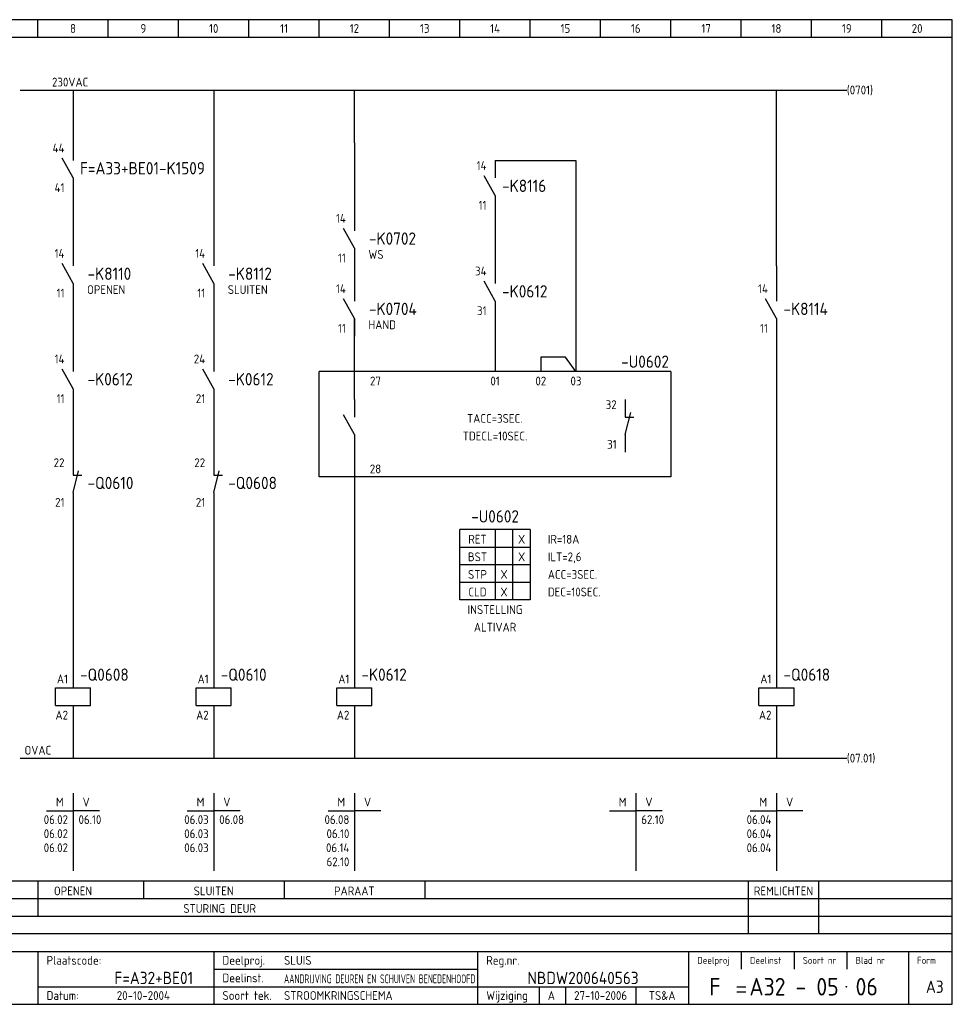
# Model space of a CAD drawing. Extents: x 10 to 410, y 10 to 290.
# Tile 2 of 2: x 145 to 410, y 10 to 290. Entities that reach past the tile are written whole.
import ezdxf
from ezdxf.enums import TextEntityAlignment as Align

# ---------------------------------------------------------------- set-up
doc = ezdxf.new("R2010")
doc.units = 0
doc.header["$MEASUREMENT"] = 0
doc.header["$PDMODE"] = 1
for name, color, linetype in [('0-25', 7, 'CONTINUOUS'), ('0-35', 2, 'CONTINUOUS'), ('0-50', 3, 'CONTINUOUS'), ('B-25', 7, 'CONTINUOUS'), ('B-35', 2, 'CONTINUOUS'), ('S-25', 7, 'CONTINUOUS')]:
    doc.layers.add(name, color=color, linetype=linetype)
doc.styles.add('ISO', font='iso.shx')
doc.styles.get("Standard").update_dxf_attribs({"font": 'iso.shx'})

# ---------------------------------------------------------------- blocks, each defined once
blk = doc.blocks.new('KADERA3')
at = {"layer": '0-25'}
for p, q in [((150, 285), (150, 290)), ((170, 285), (170, 290)), ((190, 285), (190, 290)), ((210, 285), (210, 290)), ((230, 285), (230, 290)), ((250, 285), (250, 290)), ((270, 285), (270, 290)), ((290, 285), (290, 290)), ((310, 285), (310, 290)), ((330, 285), (330, 290)), ((350, 285), (350, 290)), ((370, 285), (370, 290)), ((390, 285), (390, 290)), ((10, 285), (410, 285)), ((410, 45), (10, 45)), ((410, 40), (10, 40)), ((410, 35), (10, 35)), ((410, 30), (10, 30)), ((350, 25), (350, 20)), ((365, 25), (365, 20)), ((380, 25), (380, 20)), ((200, 20), (275, 20)), ((150, 15), (335, 15)), ((292.5, 15), (292.5, 10)), ((300, 15), (300, 10)), ((320, 15), (320, 10))]:
    blk.add_line(p, q, dxfattribs=at)
at = {"layer": '0-35'}
for p, q in [((150, 25), (150, 10)), ((200, 25), (200, 10)), ((275, 25), (275, 10)), ((335, 25), (335, 10)), ((397.5, 25), (397.5, 10))]:
    blk.add_line(p, q, dxfattribs=at)
at = {"layer": '0-50'}
for p, q in [((10, 25), (410, 25)), ((348.75, 15), (351.25, 15)), ((348.75, 13.5), (351.25, 13.5))]:
    blk.add_line(p, q, dxfattribs=at)
blk.add_lwpolyline([(10, 10), (410, 10), (410, 290), (10, 290)], close=True, dxfattribs=at)
at = {"layer": '0-50', "const_width": 0.25}
blk.add_lwpolyline([(379.75, 15, 1), (380, 15, 1)], format="xyb", close=True, dxfattribs=at)
at = {"layer": '0-25', "style": 'ISO'}
for s, height, p in [('Plaatscode:', 2.5, (152.5, 22.5)), ('Deelproj.', 2.5, (202.5, 22.5)), ('Reg.nr.', 2.5, (277.5, 22.5)), ('Deelproj', 2, (337.5, 22.5)), ('Deelinst', 2, (352.5, 22.5)), ('Soort nr', 2, (367.5, 22.5)), ('Blad nr', 2, (382.5, 22.5)), ('Form', 2, (400, 22.5)), ('Deelinst.', 2.5, (202.5, 17.5)), ('Datum:', 2.5, (152.5, 12.5)), ('Soort tek.', 2.5, (202.5, 12.5)), ('Wijziging', 2.5, (277.5, 12.5))]:
    blk.add_text(s, height=height, dxfattribs=at).set_placement(p, align=Align.MIDDLE_LEFT)
for tag, p in [('STR1', (20, 287.5)), ('STR2', (40, 287.5)), ('STR3', (60, 287.5)), ('STR4', (80, 287.5)), ('STR5', (100, 287.5)), ('STR6', (120, 287.5)), ('STR7', (140, 287.5)), ('STR8', (160, 287.5)), ('STR9', (180, 287.5)), ('STR10', (200, 287.5)), ('STR11', (220, 287.5)), ('STR12', (240, 287.5)), ('STR13', (260, 287.5)), ('STR14', (280, 287.5)), ('STR15', (300, 287.5)), ('STR16', (320, 287.5)), ('STR17', (340, 287.5)), ('STR18', (360, 287.5)), ('STR19', (380, 287.5)), ('STR20', (400, 287.5)), ('W', (180, 12.5)), ('Z', (310, 12.5)), ('Y', (327.5, 12.5))]:
    blk.add_attdef(tag, text='', height=2.5, dxfattribs=at).set_placement(p, align=Align.MIDDLE)
for tag, p in [('N', (220, 22.5)), ('B', (92.5, 17.5)), ('P', (220, 17.5)), ('C', (92.5, 12.5)), ('U', (220, 12.5)), ('REV', (295, 12.5))]:
    blk.add_attdef(tag, text='', height=2.5, dxfattribs=at).set_placement(p, align=Align.MIDDLE_LEFT)
at = {"layer": '0-35', "style": 'ISO'}
blk.add_attdef('RNR', text='', height=3.5, dxfattribs=at).set_placement((305, 17.5), align=Align.MIDDLE)
for tag, p in [('X', (178.5, 17.5)), ('FORM', (402.5, 15))]:
    blk.add_attdef(tag, text='', height=3.5, dxfattribs=at).set_placement(p, align=Align.MIDDLE_LEFT)
at = {"layer": '0-50', "style": 'ISO'}
for tag, p in [('M', (342.5, 15)), ('O', (365, 15))]:
    blk.add_attdef(tag, text='', height=5, dxfattribs=at).set_placement(p, align=Align.MIDDLE)
blk.add_attdef('Q', text='', height=5, dxfattribs=at).set_placement((382.5, 15), align=Align.MIDDLE_LEFT)
blk = doc.blocks.new('0034')
at = {"layer": 'S-25'}
for p, q in [((0, 0), (0, -5)), ((0, -10), (-3.12, -4.38)), ((0, -10), (0, -15))]:
    blk.add_line(p, q, dxfattribs=at)
at = {"layer": 'B-25'}
for tag, p in [('KN1', (-2.43, -2.73)), ('KN2', (-2.43, -14.01))]:
    blk.add_attdef(tag, text='', height=2.5, dxfattribs=at).set_placement(p, align=Align.RIGHT)
blk.add_attdef('OM1', (4, -13.01), '', height=2.5, dxfattribs=at)
at = {"layer": 'B-35'}
blk.add_attdef('KT', (4.14, -8.99), '', height=3.5, dxfattribs=at)
blk = doc.blocks.new('0055')
at = {"layer": 'S-25'}
for p, q in [((0, 0), (0, -5)), ((0, -10), (1.56, -3.75)), ((0, -5), (2.5, -5)), ((0, -10), (0, -15))]:
    blk.add_line(p, q, dxfattribs=at)
at = {"layer": 'B-25'}
for tag, p in [('KN1', (-2.43, -2.73)), ('KN2', (-2.43, -14.01))]:
    blk.add_attdef(tag, text='', height=2.5, dxfattribs=at).set_placement(p, align=Align.RIGHT)
blk.add_attdef('OM1', (4, -13.01), '', height=2.5, dxfattribs=at)
at = {"layer": 'B-35'}
blk.add_attdef('KT', (4.14, -8.99), '', height=3.5, dxfattribs=at)
blk = doc.blocks.new('0059')
at = {"layer": 'S-25'}
for p, q in [((0, 0), (0, -5)), ((-5, -5), (5, -5)), ((-5, -10), (-5, -5)), ((5, -10), (5, -5)), ((-5, -10), (5, -10)), ((0, -10), (0, -15))]:
    blk.add_line(p, q, dxfattribs=at)
at = {"layer": 'B-25'}
for tag, p in [('KN1', (-1.43, -3.73)), ('KN2', (-1.43, -14.01))]:
    blk.add_attdef(tag, text='', height=2.5, dxfattribs=at).set_placement(p, align=Align.RIGHT)
at = {"layer": 'B-35'}
blk.add_attdef('KT', (7.14, -8.99), '', height=3.5, dxfattribs=at)
blk = doc.blocks.new('0060')
at = {"layer": 'S-25'}
for p, q in [((0, 0), (0, -22)), ((-7.5, -5), (0, -5)), ((7.5, -5), (0, -5))]:
    blk.add_line(p, q, dxfattribs=at)
at = {"layer": 'B-25', "style": 'ISO'}
blk.add_text('M', height=2.5, dxfattribs=at).set_placement((-3.75, -2.5), align=Align.MIDDLE_CENTER)
blk.add_text('V', height=2.5, dxfattribs=at).set_placement((3.75, -2.5), align=Align.MIDDLE)
at = {"layer": 'B-25'}
for tag, p in [('M1', (-1.43, -8.73)), ('M2', (-1.43, -12.73)), ('M3', (-1.43, -16.73)), ('M4', (-1.43, -20.73))]:
    blk.add_attdef(tag, text='', height=2.5, dxfattribs=at).set_placement(p, align=Align.RIGHT)
for tag, p in [('V1', (1.57, -8.73)), ('V2', (1.57, -12.73)), ('V3', (1.57, -16.73)), ('V4', (1.57, -20.73))]:
    blk.add_attdef(tag, p, '', height=2.5, dxfattribs=at)

msp = doc.modelspace()

# ---------------------------------------------------------------- linework, layer by layer
at = {"layer": 'S-25'}
for p, q in [((145, 270), (380, 270)), ((145, 270), (195, 270)), ((160, 270), (160, 250)), ((200, 270), (200, 220)), ((240, 255), (240, 270)), ((360, 220), (360, 270)), ((240, 255), (240, 230)), ((280, 250), (280, 245)), ((280, 250), (303, 250)), ((303, 250), (303, 190)), ((160, 245), (160, 220)), ((280, 235), (280, 217.5)), ((240, 220), (240, 215)), ((360, 220), (360, 210)), ((160, 210), (160, 190)), ((200, 210), (200, 195)), ((240, 182), (240, 205)), ((280, 205), (280, 190)), ((360, 200), (360, 105)), ((300, 194), (293, 194)), ((293, 194), (293, 190)), ((303, 190), (300, 194)), ((330, 190), (230, 190)), ((230, 160), (230, 190)), ((330, 190), (330, 160)), ((160, 180), (160, 163)), ((200, 180), (200, 162.5)), ((240, 167), (240, 105)), ((330, 160), (230, 160)), ((160, 150.5), (160, 105)), ((200, 150.5), (200, 105)), ((270, 125), (270, 145)), ((280, 145), (270, 145)), ((280, 145), (280, 125)), ((290, 145), (280, 145)), ((285, 145), (285, 125)), ((290, 145), (290, 125)), ((270, 140), (290, 140)), ((290, 135), (270, 135)), ((270, 130), (290, 130)), ((280, 125), (270, 125)), ((290, 125), (280, 125)), ((160, 90), (160, 80)), ((200, 90), (200, 80)), ((240, 90), (240, 80)), ((360, 90), (360, 80)), ((145, 80), (380, 80)), ((150, 45), (150, 35)), ((180, 45), (180, 40)), ((220, 45), (220, 40)), ((260, 45), (260, 40)), ((352, 45), (352, 30)), ((372, 45), (372, 30))]:
    msp.add_line(p, q, dxfattribs=at)
msp.add_point((180, 50), dxfattribs=at)
msp.add_point((180, 50), dxfattribs=at)

# ---------------------------------------------------------------- block references
at = {"layer": '0-25'}
msp.add_blockref('0055', (317, 182), dxfattribs=at).add_auto_attribs({'KN1': '32', 'KN2': '31'})
at = {"layer": 'S-25'}
ref = msp.add_blockref('KADERA3', (0, 0), dxfattribs=at)
ref.add_attrib('N', 'SLUIS', dxfattribs={"layer": '0-25', "height": 2.5, "style": 'ISO'}).set_placement((220, 22.5), align=Align.MIDDLE_LEFT)
ref.add_attrib('U', 'STROOMKRINGSCHEMA', dxfattribs={"layer": '0-25', "height": 2.5, "style": 'ISO'}).set_placement((220, 12.5), align=Align.MIDDLE_LEFT)
ref.add_attrib('M', 'F', dxfattribs={"layer": '0-50', "height": 5, "style": 'ISO'}).set_placement((342.5, 15), align=Align.MIDDLE)
ref.add_attrib('O', 'A32 - 05', dxfattribs={"layer": '0-50', "height": 5, "style": 'ISO'}).set_placement((365, 15), align=Align.MIDDLE)
ref.add_attrib('Q', '06', dxfattribs={"layer": '0-50', "height": 5, "style": 'ISO'}).set_placement((382.5, 15), align=Align.MIDDLE_LEFT)
ref.add_attrib('X', 'F=A32+BE01', dxfattribs={"layer": '0-35', "height": 3.5, "style": 'ISO'}).set_placement((171.77, 17.5), align=Align.MIDDLE_LEFT)
ref.add_attrib('RNR', 'NBDW200640563', dxfattribs={"layer": '0-35', "height": 3.5, "style": 'ISO'}).set_placement((305, 17.5), align=Align.MIDDLE)
ref.add_attrib('W', '20-10-2004', dxfattribs={"layer": '0-25', "height": 2.5, "style": 'ISO'}).set_placement((180, 12.5), align=Align.MIDDLE)
ref.add_attrib('FORM', 'A3', dxfattribs={"layer": '0-35', "height": 3.5, "style": 'ISO'}).set_placement((402.5, 15), align=Align.MIDDLE_LEFT)
ref.add_attrib('REV', 'A', dxfattribs={"layer": '0-25', "height": 2.5, "style": 'ISO'}).set_placement((295, 12.5), align=Align.MIDDLE_LEFT)
ref.add_attrib('Z', '27-10-2006', dxfattribs={"layer": '0-25', "height": 2.5, "style": 'ISO'}).set_placement((310, 12.5), align=Align.MIDDLE)
ref.add_attrib('Y', 'TS&A', dxfattribs={"layer": '0-25', "height": 2.5, "style": 'ISO'}).set_placement((327.5, 12.5), align=Align.MIDDLE)
ref.add_attrib('STR8', '8', dxfattribs={"layer": '0-25', "height": 2.5, "style": 'ISO'}).set_placement((160, 287.5), align=Align.MIDDLE)
ref.add_attrib('STR9', '9', dxfattribs={"layer": '0-25', "height": 2.5, "style": 'ISO'}).set_placement((180, 287.5), align=Align.MIDDLE)
ref.add_attrib('STR10', '10', dxfattribs={"layer": '0-25', "height": 2.5, "style": 'ISO'}).set_placement((200, 287.5), align=Align.MIDDLE)
ref.add_attrib('STR11', '11', dxfattribs={"layer": '0-25', "height": 2.5, "style": 'ISO'}).set_placement((220, 287.5), align=Align.MIDDLE)
ref.add_attrib('STR12', '12', dxfattribs={"layer": '0-25', "height": 2.5, "style": 'ISO'}).set_placement((240, 287.5), align=Align.MIDDLE)
ref.add_attrib('STR13', '13', dxfattribs={"layer": '0-25', "height": 2.5, "style": 'ISO'}).set_placement((260, 287.5), align=Align.MIDDLE)
ref.add_attrib('STR14', '14', dxfattribs={"layer": '0-25', "height": 2.5, "style": 'ISO'}).set_placement((280, 287.5), align=Align.MIDDLE)
ref.add_attrib('STR15', '15', dxfattribs={"layer": '0-25', "height": 2.5, "style": 'ISO'}).set_placement((300, 287.5), align=Align.MIDDLE)
ref.add_attrib('STR16', '16', dxfattribs={"layer": '0-25', "height": 2.5, "style": 'ISO'}).set_placement((320, 287.5), align=Align.MIDDLE)
ref.add_attrib('STR17', '17', dxfattribs={"layer": '0-25', "height": 2.5, "style": 'ISO'}).set_placement((340, 287.5), align=Align.MIDDLE)
ref.add_attrib('STR18', '18', dxfattribs={"layer": '0-25', "height": 2.5, "style": 'ISO'}).set_placement((360, 287.5), align=Align.MIDDLE)
ref.add_attrib('STR19', '19', dxfattribs={"layer": '0-25', "height": 2.5, "style": 'ISO'}).set_placement((380, 287.5), align=Align.MIDDLE)
ref.add_attrib('STR20', '20', dxfattribs={"layer": '0-25', "height": 2.5, "style": 'ISO'}).set_placement((400, 287.5), align=Align.MIDDLE)
ref = msp.add_blockref('0034', (160, 255), dxfattribs=at)
ref.add_attrib('KT', 'F=A33+BE01-K1509', (162, 246.01), dxfattribs={"layer": 'B-35', "height": 3.5})
ref.add_attrib('KN1', '44', dxfattribs={"layer": 'B-25', "height": 2.5}).set_placement((157.57, 252.27), align=Align.RIGHT)
ref.add_attrib('KN2', '41', dxfattribs={"layer": 'B-25', "height": 2.5}).set_placement((157.57, 240.99), align=Align.RIGHT)
ref = msp.add_blockref('0034', (280, 250), dxfattribs=at)
ref.add_attrib('KT', '-K8116', (282, 241), dxfattribs={"layer": 'B-35', "height": 3.5})
ref.add_attrib('KN1', '14', dxfattribs={"layer": 'B-25', "height": 2.5}).set_placement((277.57, 247.27), align=Align.RIGHT)
ref.add_attrib('KN2', '11', dxfattribs={"layer": 'B-25', "height": 2.5}).set_placement((277.57, 235.99), align=Align.RIGHT)
for name, p, values in [('0034', (240, 235), {'KT': '-K0702', 'OM1': 'WS', 'KN1': '14', 'KN2': '11'}), ('0034', (160, 225), {'KT': '-K8110', 'OM1': 'OPENEN', 'KN1': '14', 'KN2': '11'}), ('0034', (200, 225), {'KT': '-K8112', 'OM1': 'SLUITEN', 'KN1': '14', 'KN2': '11'}), ('0034', (240, 215), {'KT': '-K0704', 'OM1': 'HAND', 'KN1': '14', 'KN2': '11'}), ('0034', (160, 195), {'KT': '-K0612', 'KN1': '14', 'KN2': '11'}), ('0034', (200, 195), {'KT': '-K0612', 'KN1': '24', 'KN2': '21'}), ('0055', (160, 165.5), {'KT': '-Q0610', 'KN1': '22', 'KN2': '21'}), ('0055', (200, 165.5), {'KT': '-Q0608', 'KN1': '22', 'KN2': '21'}), ('0060', (160, 70), {'V1': '06.10', 'M1': '06.02', 'M2': '06.02', 'M3': '06.02'}), ('0060', (200, 70), {'V1': '06.08', 'M1': '06.03', 'M2': '06.03', 'M3': '06.03'}), ('0060', (240, 70), {'M1': '06.08', 'M2': '06.10', 'M3': '06.14', 'M4': '62.10'}), ('0060', (320, 70), {'V1': '62.10'}), ('0060', (360, 70), {'M1': '06.04', 'M2': '06.04', 'M3': '06.04'})]:
    msp.add_blockref(name, p, dxfattribs=at).add_auto_attribs(values)
ref = msp.add_blockref('0034', (280, 220), dxfattribs=at)
ref.add_attrib('KT', '-K0612', (282, 211), dxfattribs={"layer": 'B-35', "height": 3.5})
ref.add_attrib('KN1', '34', dxfattribs={"layer": 'B-25', "height": 2.5}).set_placement((277.57, 217.27), align=Align.RIGHT)
ref.add_attrib('KN2', '31', dxfattribs={"layer": 'B-25', "height": 2.5}).set_placement((277.57, 205.99), align=Align.RIGHT)
ref = msp.add_blockref('0034', (360, 215), dxfattribs=at)
ref.add_attrib('KT', '-K8114', (362, 206.01), dxfattribs={"layer": 'B-35', "height": 3.5})
ref.add_attrib('KN1', '14', dxfattribs={"layer": 'B-25', "height": 2.5}).set_placement((357.57, 212.27), align=Align.RIGHT)
ref.add_attrib('KN2', '11', dxfattribs={"layer": 'B-25', "height": 2.5}).set_placement((357.57, 200.99), align=Align.RIGHT)
msp.add_blockref('0034', (240, 182), dxfattribs=at)
ref = msp.add_blockref('0059', (160, 105), dxfattribs=at)
ref.add_attrib('KT', '-Q0608', (162, 102), dxfattribs={"layer": 'B-35', "height": 3.5})
ref.add_attrib('KN1', 'A1', dxfattribs={"layer": 'B-25', "height": 2.5}).set_placement((158.57, 101.27), align=Align.RIGHT)
ref.add_attrib('KN2', 'A2', dxfattribs={"layer": 'B-25', "height": 2.5}).set_placement((158.57, 90.99), align=Align.RIGHT)
ref = msp.add_blockref('0059', (200, 105), dxfattribs=at)
ref.add_attrib('KT', '-Q0610', (202, 102), dxfattribs={"layer": 'B-35', "height": 3.5})
ref.add_attrib('KN1', 'A1', dxfattribs={"layer": 'B-25', "height": 2.5}).set_placement((198.57, 101.27), align=Align.RIGHT)
ref.add_attrib('KN2', 'A2', dxfattribs={"layer": 'B-25', "height": 2.5}).set_placement((198.57, 90.99), align=Align.RIGHT)
ref = msp.add_blockref('0059', (240, 105), dxfattribs=at)
ref.add_attrib('KT', '-K0612', (242, 102), dxfattribs={"layer": 'B-35', "height": 3.5})
ref.add_attrib('KN1', 'A1', dxfattribs={"layer": 'B-25', "height": 2.5}).set_placement((238.57, 101.27), align=Align.RIGHT)
ref.add_attrib('KN2', 'A2', dxfattribs={"layer": 'B-25', "height": 2.5}).set_placement((238.57, 90.99), align=Align.RIGHT)
ref = msp.add_blockref('0059', (360, 105), dxfattribs=at)
ref.add_attrib('KT', '-Q0618', (362, 102), dxfattribs={"layer": 'B-35', "height": 3.5})
ref.add_attrib('KN1', 'A1', dxfattribs={"layer": 'B-25', "height": 2.5}).set_placement((358.57, 101.27), align=Align.RIGHT)
ref.add_attrib('KN2', 'A2', dxfattribs={"layer": 'B-25', "height": 2.5}).set_placement((358.57, 90.99), align=Align.RIGHT)

# ---------------------------------------------------------------- texts
at = {"layer": 'B-25', "style": 'ISO'}
for s, p in [('230VAC', (159.18, 271)), ('27', (246, 186)), ('01', (280, 186)), ('02', (293, 186)), ('03', (303, 186)), ('TACC=3SEC.', (279.91, 175.36)), ('TDECL=10SEC.', (280, 170.36)), ('28', (246, 161)), ('RET', (275, 141)), ('X', (287.55, 141)), ('BST', (275, 136)), ('X', (287.55, 136)), ('STP', (275, 131)), ('X', (282.55, 131)), ('CLD', (275, 126)), ('X', (282.55, 126)), ('INSTELLING', (280, 121)), ('ALTIVAR', (280, 116)), ('OVAC', (150, 81)), ('OPENEN', (160, 41)), ('SLUITEN', (200, 41)), ('PARAAT', (240, 41)), ('REMLICHTEN', (362, 41)), ('STURING DEUR', (201.69, 36))]:
    msp.add_text(s, height=2.5, dxfattribs=at).set_placement(p, align=Align.CENTER)
for s, p in [('(0701)', (380, 270)), ('(07.01)', (380, 80))]:
    msp.add_text(s, height=2.5, dxfattribs=at).set_placement(p, align=Align.MIDDLE_LEFT)
for s, p in [('IR=18A', (295, 141)), ('ILT=2,6', (295, 136)), ('ACC=3SEC.', (295, 131)), ('DEC=10SEC.', (295, 126))]:
    msp.add_text(s, height=2.5, dxfattribs=at).set_placement(p)
at = {"layer": 'B-25', "style": 'ISO', "width": 0.767412}
msp.add_text('AANDRIJVING DEUREN EN SCHUIVEN BENEDENHOOFD', height=2.5, dxfattribs=at).set_placement((220, 16), (274.4, 16), align=Align.FIT)
at = {"layer": 'B-35', "style": 'ISO'}
for p in [(322.65, 191), (280, 147)]:
    msp.add_text('-U0602', height=3.5, dxfattribs=at).set_placement(p, align=Align.CENTER)

doc.saveas('drawing.dxf')
